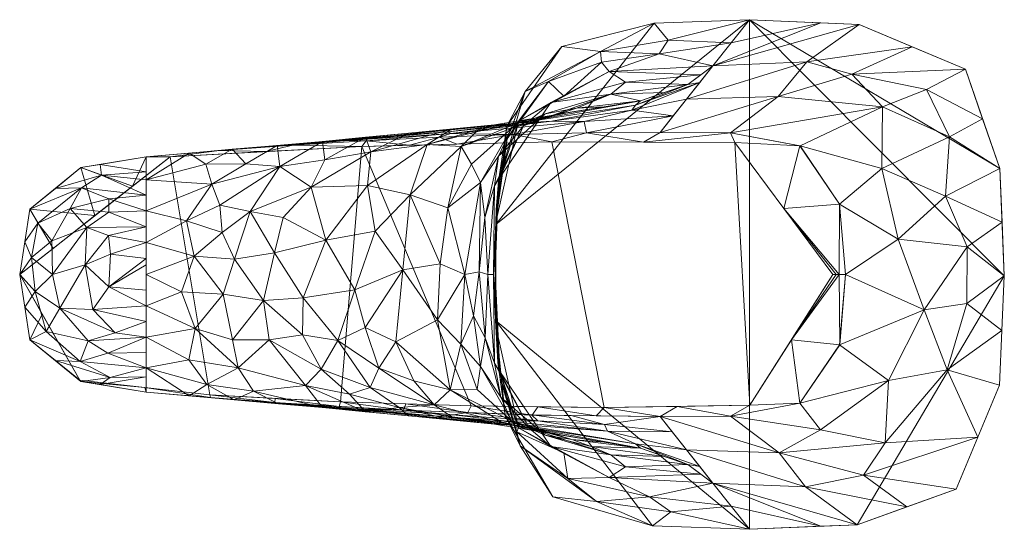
# Model space of a CAD drawing. Header units: millimetres. Extents: x -165 to 165, y -40 to 120.
# Tile 1 of 9: x -165 to -78, y -23 to 23. Entities that reach past the tile are written whole.
import ezdxf

# ---------------------------------------------------------------- set-up
doc = ezdxf.new("R2010")
doc.units = ezdxf.units.MM
doc.layers.add('A-GENM', color=13, linetype='Continuous')

# ---------------------------------------------------------------- blocks, each defined once
blk = doc.blocks.new('Model_FFAS1703-101GL0BF0 - Model_FFAS1703-101GL0BF0-430332-Preview')
at = {"layer": 'A-GENM', "lineweight": 9}
mesh = blk.add_polyface(dxfattribs=at)
corners = [(-100, -22.5), (-101.622, -20.46, 9.12), (-103.244, -18.421, 18.241), (-112.4, -17.94, 18.241), (-120.418, -13.529, 18.241), (-122.439, -4.584, 18.241), (-122.439, 4.583, 18.241), (-120.419, 13.527, 18.241), (-112.4, 17.94, 18.241), (-103.244, 18.421, 18.241), (-101.622, 20.46, 9.12), (-100, 22.5), (-108.441, 22.201), (-116.584, 20.138), (-121.465, 13.09), (-122.437, 4.419), (-122.449, -4.048), (-121.615, -12.448), (-117.39, -19.634), (-108.586, -22.188), (-122.5, 0.172, 9.308), (-113.188, 19.688, 8.843), (-120.266, -15.116, 8.784), (-122.243, -7.783, 6.478), (-122.197, 8.254, 6.638), (-113.547, -20.046, 6.61), (-119.843, 16.149, 6.246), (-121.431, 11.992, 12.046), (-117.779, 17.048, 13.214), (-122.042, -9.161, 12.919), (-122.385, 5.714, 12.161), (-116.073, -18.01, 12.904), (-108.854, -19.624, 12.023), (-106.958, -20.956, 6.347), (-122.5, 0.181, 4.007), (-108.009, 19.492, 12.891), (-107.198, 20.7, 7.478), (-116.409, 15.734, 18.241), (-120.579, -13.905, 13.505), (-116.409, -15.734, 18.241), (-113.081, 18.763, 13.581)]
mesh.append_faces([[corners[k] for k in face] for face in [(18, 22, 17), (2, 32, 1), (0, 33, 19), (9, 35, 8), (11, 36, 10)]], dxfattribs={"vtx0": -1, "vtx1": -1})
mesh.append_faces([[corners[k] for k in face] for face in [(34, 23, 20), (25, 22, 18), (23, 17, 22), (14, 24, 26), (21, 13, 26), (28, 40, 21), (24, 15, 34), (20, 29, 5), (38, 31, 39), (29, 20, 23), (31, 32, 3), (26, 28, 21), (29, 23, 22), (27, 26, 24), (21, 35, 36), (28, 26, 27), (1, 32, 33), (28, 27, 7), (21, 40, 35), (24, 30, 27), (22, 25, 31), (38, 29, 22), (24, 20, 30), (20, 6, 30), (6, 27, 30), (25, 33, 32), (25, 32, 31), (25, 19, 33), (23, 34, 16), (24, 34, 20), (36, 35, 10), (12, 21, 36), (31, 38, 22), (4, 29, 38), (37, 40, 28), (8, 35, 40)]], dxfattribs={"vtx0": -1, "vtx1": -1, "vtx2": -1})
mesh.append_faces([[corners[k] for k in face] for face in [(23, 16, 17), (26, 13, 14), (34, 15, 16), (32, 2, 3), (27, 6, 7), (35, 9, 10), (28, 7, 37), (40, 37, 8), (31, 3, 39)]], dxfattribs={"vtx0": -1, "vtx2": -1})
mesh.append_faces([[corners[k] for k in face] for face in [(0, 1, 33), (18, 19, 25), (11, 12, 36), (5, 6, 20), (12, 13, 21), (4, 5, 29), (14, 15, 24), (39, 4, 38)]], dxfattribs={"vtx1": -1, "vtx2": -1})
mesh = blk.add_polyface(dxfattribs=at)
corners = [(-100, -22.5), (-108.586, -22.188), (-117.39, -19.634), (-121.615, -12.448), (-122.449, -4.048), (-122.437, 4.419), (-121.465, 13.09), (-116.584, 20.138), (-108.441, 22.201), (-100, 22.5), (-90.321, 22.07), (-80.935, 18.129), (-77.893, 9.363), (-77.5, -0.128), (-77.939, -9.76), (-81.749, -18.959), (-90.501, -22.092)]
mesh.append_faces([[corners[k] for k in face] for face in [(12, 9, 10, 11)]], dxfattribs={"vtx0": -1})
mesh.append_faces([[corners[k] for k in face] for face in [(9, 0, 4, 5)]], dxfattribs={"vtx0": -1, "vtx1": -1, "vtx3": -1})
mesh.append_faces([[corners[k] for k in face] for face in [(9, 12, 13), (4, 0, 1)]], dxfattribs={"vtx0": -1, "vtx2": -1})
mesh.append_faces([[corners[k] for k in face] for face in [(13, 16, 0, 9)]], dxfattribs={"vtx0": -1, "vtx2": -1, "vtx3": -1})
mesh.append_faces([[corners[k] for k in face] for face in [(8, 9, 5)]], dxfattribs={"vtx1": -1, "vtx2": -1})
mesh.append_faces([[corners[k] for k in face] for face in [(14, 15, 16, 13), (6, 7, 8, 5)]], dxfattribs={"vtx2": -1})
mesh.append_faces([[corners[k] for k in face] for face in [(1, 2, 3, 4)]], dxfattribs={"vtx3": -1})
mesh = blk.add_polyface(dxfattribs=at)
corners = [(-100, -22.5), (-90.501, -22.092), (-81.749, -18.959), (-77.939, -9.76), (-77.5, -0.128), (-77.893, 9.363), (-80.935, 18.129), (-90.321, 22.07), (-100, 22.5), (-101.622, 20.46, 9.12), (-103.244, 18.421, 18.241), (-105.579, 15.485, 31.37), (-107.915, 12.548, 44.5), (-101.679, 12.511, 44.5), (-95.548, 11.361, 44.5), (-92.05, 6.215, 44.5), (-91.539, 0, 44.5), (-92.048, -6.205, 44.5), (-95.568, -11.371, 44.5), (-101.689, -12.512, 44.5), (-107.915, -12.548, 44.5), (-105.579, -15.485, 31.37), (-103.244, -18.421, 18.241), (-101.622, -20.46, 9.12), (-93.712, -22.23), (-93.709, 22.221), (-88.035, -14.86, 21.737), (-84.586, -3.114, 22.302), (-88.262, 14.816, 22.291), (-97.399, -15.738, 29.336), (-86.883, 3.116, 29.543), (-97.473, 15.705, 29.503), (-87.74, -9.373, 29.446), (-95.064, -18.751, 15.754), (-94.961, 18.766, 15.658), (-88.336, 9.359, 31.16), (-82.694, 6.906, 15.605), (-82.557, -8.404, 14.642), (-77.72, -4.944), (-80.812, -2.55, 10.422), (-80.791, 2.431, 10.363), (-77.696, 4.617), (-93.742, -13.726, 34.385), (-82.355, 12.17, 11.665), (-84.389, 16.35, 10.988), (-85.628, 20.1), (-79.414, 13.746), (-79.844, -14.359), (-86.125, -20.525), (-89.927, -17.73, 16.294), (-90.974, 17.695, 17.48)]
mesh.append_faces([[corners[k] for k in face] for face in [(9, 25, 8)]], dxfattribs={"vtx0": -1})
mesh.append_faces([[corners[k] for k in face] for face in [(1, 22, 24), (23, 24, 22), (19, 42, 18), (22, 33, 21), (10, 25, 9), (25, 10, 7), (18, 32, 17), (15, 35, 14), (45, 50, 6), (47, 49, 2)]], dxfattribs={"vtx0": -1, "vtx1": -1})
mesh.append_faces([[corners[k] for k in face] for face in [(44, 50, 28), (42, 32, 18), (26, 29, 49), (38, 39, 37), (41, 36, 40), (29, 21, 33), (42, 29, 26), (30, 27, 40), (29, 33, 49), (47, 37, 26), (32, 27, 17), (36, 35, 30), (7, 10, 34), (44, 28, 43), (31, 34, 11), (15, 30, 35), (16, 27, 30), (43, 35, 36), (31, 13, 28), (34, 31, 50), (22, 1, 33), (37, 27, 32), (27, 39, 40), (43, 36, 5), (28, 14, 35), (26, 37, 32), (40, 39, 4), (37, 39, 27), (30, 40, 36), (29, 42, 19), (32, 42, 26), (35, 43, 28), (44, 43, 46), (45, 34, 50), (49, 47, 26), (48, 49, 33), (28, 50, 31), (50, 44, 6)]], dxfattribs={"vtx0": -1, "vtx1": -1, "vtx2": -1})
mesh.append_faces([[corners[k] for k in face] for face in [(37, 47, 3), (29, 19, 20), (27, 16, 17), (43, 5, 46), (30, 15, 16), (37, 3, 38), (40, 4, 41), (34, 45, 7), (33, 1, 48)]], dxfattribs={"vtx0": -1, "vtx2": -1})
mesh.append_faces([[corners[k] for k in face] for face in [(20, 21, 29), (11, 12, 31), (10, 11, 34), (48, 2, 49), (13, 14, 28), (12, 13, 31), (38, 4, 39), (41, 5, 36), (46, 6, 44)]], dxfattribs={"vtx1": -1, "vtx2": -1})
mesh.append_faces([[corners[k] for k in face] for face in [(23, 0, 24)]], dxfattribs={"vtx2": -1})
mesh = blk.add_polyface(dxfattribs=at)
corners = [(-103.244, -18.421, 18.241), (-105.468, -16.788, 25.559), (-109.644, -15.332, 31.999), (-122.538, -13.207, 40.34), (-137.739, -11.75, 43.714), (-153.33, -10.398, 44.5), (-153.33, -8.249, 42.752), (-153.33, -5.537, 42.15), (-153.33, -2.776, 41.837), (-153.33, 0, 41.713), (-153.33, 2.817, 41.84), (-153.33, 5.624, 42.164), (-153.33, 8.373, 42.792), (-153.33, 10.398, 44.5), (-137.739, 11.75, 43.714), (-122.538, 13.207, 40.34), (-109.644, 15.332, 31.999), (-105.468, 16.788, 25.559), (-103.244, 18.421, 18.241), (-112.4, 17.94, 18.241), (-120.419, 13.527, 18.241), (-122.439, 4.583, 18.241), (-122.439, -4.584, 18.241), (-120.418, -13.529, 18.241), (-112.4, -17.94, 18.241), (-125.18, -0.002, 34.163), (-139.439, -2.07, 41.173), (-144.125, 5.55, 41.776), (-145.203, -8.256, 42.282), (-122.532, 7.838, 26.985), (-122.532, -7.838, 26.985), (-146.509, -1.723, 41.652), (-145.734, 11.057, 44.117), (-147.515, 7.974, 42.381), (-122.64, -0.003, 23.426), (-117.566, 15.177, 23.851), (-117.565, -15.177, 23.853), (-149.008, -4.776, 41.938), (-145.535, -11.074, 44.107), (-149.071, 1.622, 41.717), (-133.776, 7.871, 40.48), (-118.068, 14.189, 30.018), (-116.091, 14.27, 36.169), (-125.493, 11.313, 37.64), (-118.074, -14.185, 30.025), (-116.091, -14.27, 36.169), (-126.477, -10.19, 37.551), (-122.074, 8.551, 22.336), (-122.074, -8.552, 22.336), (-149.757, 4.742, 41.958), (-149.551, -7.536, 42.392), (-133.528, -9.97, 40.928), (-150.191, -1.543, 41.732), (-123.796, 8.138, 32.446), (-123.796, -8.135, 32.446), (-141.514, 9.531, 42.288), (-130.139, 12.479, 42.027), (-138.733, 7.725, 41.466), (-137.456, 3.036, 40.932), (-130.656, 0.419, 39.023), (-149.532, -10.727, 44.308), (-147.968, -9.722, 43.028), (-143.832, -10.306, 42.931), (-139.243, -9.815, 42.074), (-142.467, -5.771, 41.669), (-130.139, -12.479, 42.027), (-133.461, 10.823, 41.329), (-128.489, 11.468, 39.923), (-134.877, -1.363, 40.408), (-131.262, -5.958, 39.434), (-127.592, -3.999, 37.143), (-136.383, -5.82, 40.877), (-141.988, 1.908, 41.412), (-126.673, 5.901, 36.414), (-129.997, 7.041, 38.959), (-141.637, -11.412, 43.91), (-149.532, 10.727, 44.308), (-148.049, 9.753, 43.05), (-141.737, 11.404, 43.915), (-144.508, 9.775, 42.733), (-121.038, -12.912, 34.509), (-121.877, -13.069, 37.593), (-127.877, -11.511, 39.634), (-137.864, -8.36, 41.438), (-135.368, -10.575, 41.676), (-130.963, -11.748, 41.261), (-126.339, -12.843, 41.183), (-126.308, -12.557, 40.253), (-133.082, 3.814, 39.981), (-139.497, -5.327, 41.326), (-121.039, 12.884, 34.31), (-104.327, 17.625, 21.806), (-110.969, 16.975, 23.265), (-112.264, 15.911, 27.655), (-104.327, -17.625, 21.806), (-110.969, -16.975, 23.265), (-112.266, -15.91, 27.661), (-123.148, -0.004, 28.043), (-120.513, 13.366, 36.815), (-112.867, 14.801, 34.084), (-115.288, 14.693, 32.487), (-124.173, 12.598, 38.721), (-119.315, 13.738, 38.255), (-116.814, 14.197, 35.037), (-119.99, 13.129, 27.031), (-122.192, 10.439, 29.702), (-123.414, 5.038, 29.885), (-123.897, 0.224, 31.195), (-124.396, -3.637, 32.659), (-125.518, -6.147, 35.032), (-123.364, -5.589, 29.859), (-121.978, -10.832, 29.623), (-119.469, -13.579, 27.021), (-124.082, -10.169, 34.606), (-146.815, 6.112, 42), (-145.682, -5.782, 41.898), (-142.966, -2.296, 41.495), (-137.531, 10.119, 41.906), (-126.339, 12.843, 41.183), (-133.965, -4.666, 40.266), (-132.753, -8.272, 40.242), (-129.673, -9.396, 39.288), (-141.208, 5.039, 41.495), (-145.534, 1.359, 41.602), (-146.608, 3.7, 41.76), (-127.348, 0.944, 36.877), (-115.703, -14.572, 32.914), (-118.073, -13.927, 35.553), (-119.315, -13.738, 38.255), (-133.939, -12.114, 42.87), (-124.585, 9.73, 35.049), (-107.556, 16.06, 28.779), (-107.556, -16.06, 28.779), (-133.939, 12.114, 42.87), (-113.999, -15.195, 30.371), (-112.867, -14.801, 34.084)]
mesh.append_faces([[corners[k] for k in face] for face in [(6, 60, 5)]], dxfattribs={"vtx0": -1})
mesh.append_faces([[corners[k] for k in face] for face in [(1, 95, 94), (32, 77, 76), (20, 35, 19), (21, 47, 20), (4, 63, 129), (78, 79, 32), (86, 87, 3), (99, 103, 42), (91, 92, 17), (102, 101, 15), (118, 66, 56), (3, 81, 128)]], dxfattribs={"vtx0": -1, "vtx1": -1})
mesh.append_faces([[corners[k] for k in face] for face in [(48, 36, 112), (34, 97, 29), (95, 96, 36), (111, 112, 44), (46, 80, 81), (79, 55, 33), (35, 20, 47), (92, 19, 35), (47, 34, 29), (57, 27, 55), (58, 68, 26), (17, 92, 93), (50, 37, 28), (26, 71, 89), (126, 134, 2), (62, 38, 61), (19, 92, 91), (47, 104, 35), (24, 94, 95), (58, 72, 122), (133, 66, 117), (10, 49, 39), (31, 52, 39), (122, 72, 27), (46, 81, 82), (114, 55, 27), (8, 52, 37), (12, 76, 77), (124, 49, 114), (26, 89, 116), (97, 34, 30), (41, 104, 105), (31, 116, 115), (48, 34, 22), (123, 27, 72), (74, 88, 40), (105, 106, 53), (90, 41, 105), (66, 67, 40), (101, 102, 98), (130, 43, 90), (127, 80, 126), (54, 110, 111), (108, 25, 107), (113, 46, 109), (88, 68, 58), (34, 47, 21), (47, 29, 104), (36, 48, 23), (34, 48, 30), (11, 33, 49), (114, 49, 33), (37, 50, 7), (61, 6, 50), (84, 63, 83), (63, 4, 62), (39, 52, 9), (37, 52, 31), (73, 53, 25), (53, 130, 90), (54, 111, 80), (109, 70, 25), (77, 79, 33), (66, 40, 57), (43, 74, 67), (58, 57, 40), (74, 43, 73), (58, 26, 72), (46, 69, 70), (119, 59, 69), (28, 62, 61), (6, 61, 60), (28, 61, 50), (63, 62, 28), (64, 63, 28), (115, 28, 37), (71, 83, 89), (117, 66, 57), (129, 63, 84), (15, 101, 67), (59, 119, 68), (43, 101, 98), (125, 73, 25), (71, 26, 68), (120, 121, 82), (120, 71, 119), (59, 70, 69), (25, 108, 109), (119, 71, 68), (71, 51, 83), (116, 72, 26), (39, 123, 31), (125, 25, 70), (74, 40, 67), (125, 74, 73), (88, 74, 59), (12, 77, 33), (32, 79, 77), (78, 55, 79), (126, 80, 44), (80, 127, 81), (81, 127, 45), (87, 85, 82), (81, 3, 87), (82, 51, 120), (84, 83, 51), (64, 83, 63), (85, 84, 51), (51, 82, 85), (85, 87, 86), (81, 87, 82), (68, 88, 59), (58, 40, 88), (83, 64, 89), (116, 89, 64), (43, 98, 90), (35, 104, 93), (35, 93, 92), (93, 41, 100), (96, 95, 1), (24, 95, 36), (96, 44, 112), (54, 108, 110), (107, 53, 106), (43, 67, 101), (100, 16, 93), (99, 100, 103), (41, 90, 100), (103, 90, 98), (66, 118, 67), (90, 103, 100), (42, 103, 98), (105, 104, 29), (93, 104, 41), (106, 105, 29), (105, 53, 90), (29, 97, 106), (107, 106, 97), (111, 110, 30), (53, 107, 25), (107, 97, 110), (108, 54, 109), (113, 109, 54), (46, 70, 109), (107, 110, 108), (97, 30, 110), (30, 48, 112), (111, 44, 80), (30, 112, 111), (96, 112, 36), (54, 80, 113), (46, 113, 80), (55, 114, 33), (27, 123, 124), (31, 115, 37), (64, 28, 115), (115, 116, 64), (116, 31, 123), (57, 55, 117), (14, 117, 55), (120, 119, 69), (120, 69, 121), (71, 120, 51), (69, 46, 121), (46, 82, 121), (27, 57, 122), (58, 122, 57), (124, 114, 27), (116, 123, 72), (123, 39, 124), (49, 124, 39), (70, 59, 125), (74, 125, 59), (134, 126, 44), (127, 126, 135), (85, 129, 84), (53, 73, 130), (43, 130, 73), (44, 96, 134), (134, 96, 132)]], dxfattribs={"vtx0": -1, "vtx1": -1, "vtx2": -1})
mesh.append_faces([[corners[k] for k in face] for face in [(93, 16, 131), (34, 21, 22), (50, 6, 7), (52, 8, 9), (62, 4, 75), (55, 78, 14), (96, 1, 132), (81, 45, 128), (117, 14, 133), (134, 132, 2), (126, 2, 135)]], dxfattribs={"vtx0": -1, "vtx2": -1})
mesh.append_faces([[corners[k] for k in face] for face in [(9, 10, 39), (11, 12, 33), (22, 23, 48), (38, 60, 61), (7, 8, 37), (23, 24, 36), (10, 11, 49), (99, 16, 100), (133, 56, 66), (75, 38, 62), (65, 129, 85), (86, 65, 85), (102, 42, 98), (118, 15, 67), (135, 45, 127), (131, 17, 93)]], dxfattribs={"vtx1": -1, "vtx2": -1})
mesh.append_faces([[corners[k] for k in face] for face in [(12, 13, 76), (91, 18, 19), (24, 0, 94)]], dxfattribs={"vtx2": -1})
mesh = blk.add_polyface(dxfattribs=at)
corners = [(-103.244, 18.421, 18.241), (-105.466, 16.788, 25.556), (-109.638, 15.334, 31.993), (-122.543, 13.206, 40.342), (-137.743, 11.75, 43.714), (-153.33, 10.398, 44.5), (-146.856, 10.948, 44.5), (-140.376, 11.422, 44.5), (-133.891, 11.818, 44.5), (-127.401, 12.133, 44.5), (-120.908, 12.363, 44.5), (-114.412, 12.503, 44.5), (-107.915, 12.548, 44.5), (-105.579, 15.485, 31.37), (-146.525, 10.988, 44.157), (-126.631, 12.59, 42.44), (-110.096, 14.943, 33.687), (-114.623, 13.503, 39.915), (-135.482, 11.824, 44.005), (-149.928, 10.693, 44.328), (-142.134, 11.369, 43.935), (-131.371, 12.275, 42.905), (-120.415, 13.351, 39.958), (-135.958, 11.847, 43.748), (-143.18, 11.251, 44.365), (-126.401, 12.443, 43.191), (-117.488, 13.546, 39.425), (-104.412, 16.953, 24.805), (-106.747, 14.016, 37.935), (-110.398, 14.501, 35.667)]
mesh.append_faces([[corners[k] for k in face] for face in [(28, 11, 12)]], dxfattribs={"vtx0": -1})
mesh.append_faces([[corners[k] for k in face] for face in [(27, 29, 13), (4, 21, 3), (9, 25, 8), (14, 23, 20), (10, 25, 9), (13, 29, 28)]], dxfattribs={"vtx0": -1, "vtx1": -1})
mesh.append_faces([[corners[k] for k in face] for face in [(16, 27, 1), (26, 16, 22), (18, 25, 15), (11, 28, 17), (7, 18, 24), (23, 21, 20), (26, 29, 16), (21, 22, 3), (26, 22, 15), (18, 8, 25), (21, 23, 15), (23, 14, 24), (10, 17, 25), (22, 21, 15), (2, 22, 16), (18, 15, 23), (6, 24, 19), (23, 24, 18), (26, 25, 17), (25, 26, 15), (29, 26, 17), (29, 27, 16), (28, 29, 17)]], dxfattribs={"vtx0": -1, "vtx1": -1, "vtx2": -1})
mesh.append_faces([[corners[k] for k in face] for face in [(21, 4, 20), (18, 7, 8), (22, 2, 3)]], dxfattribs={"vtx0": -1, "vtx2": -1})
mesh.append_faces([[corners[k] for k in face] for face in [(0, 1, 27)]], dxfattribs={"vtx1": -1})
mesh.append_faces([[corners[k] for k in face] for face in [(1, 2, 16), (10, 11, 17), (14, 19, 24), (6, 7, 24)]], dxfattribs={"vtx1": -1, "vtx2": -1})
mesh.append_faces([[corners[k] for k in face] for face in [(19, 5, 6)]], dxfattribs={"vtx2": -1})
mesh = blk.add_polyface(dxfattribs=at)
corners = [(-164.5, 0, 48), (-151.216, 10.402, 48), (-134.262, 11.309, 48), (-117.47, 11.714, 48), (-101.302, 11.65, 48), (-92.643, 0, 48), (-92.367, 0, 47.125), (-92.091, 0, 46.25), (-91.815, 0, 45.375), (-91.539, 0, 44.5), (-92.049, 6.214, 44.5), (-95.554, 11.364, 44.5), (-101.679, 12.511, 44.5), (-107.915, 12.548, 44.5), (-114.412, 12.503, 44.5), (-120.908, 12.363, 44.5), (-127.401, 12.133, 44.5), (-133.891, 11.818, 44.5), (-140.376, 11.422, 44.5), (-146.856, 10.948, 44.5), (-153.33, 10.398, 44.5), (-159.086, 9.445, 44.5), (-163.6, 5.765, 44.5), (-164.5, 0, 44.5), (-164.5, 0, 45.375), (-164.5, 0, 46.25), (-164.5, 0, 47.125), (-157.858, 5.201, 48), (-161.551, 2.31, 48), (-96.973, 5.825, 48), (-142.739, 10.856, 48), (-125.866, 11.512, 48), (-109.386, 11.682, 48), (-154.537, 7.802, 48), (-130.064, 11.411, 48)]
mesh.append_faces([[corners[k] for k in face] for face in [(10, 7, 8, 9)]], dxfattribs={"vtx0": -1})
mesh.append_faces([[corners[k] for k in face] for face in [(4, 12, 32), (13, 32, 12), (29, 11, 4), (16, 31, 15), (30, 19, 1), (22, 27, 21), (33, 21, 27), (32, 14, 3)]], dxfattribs={"vtx0": -1, "vtx1": -1})
mesh.append_faces([[corners[k] for k in face] for face in [(7, 10, 29), (28, 22, 25)]], dxfattribs={"vtx0": -1, "vtx1": -1, "vtx2": -1})
mesh.append_faces([[corners[k] for k in face] for face in [(29, 10, 11), (32, 13, 14), (17, 2, 34), (4, 11, 12), (33, 20, 21), (30, 18, 19), (1, 19, 20), (22, 28, 27), (29, 6, 7), (15, 31, 3)]], dxfattribs={"vtx0": -1, "vtx2": -1})
mesh.append_faces([[corners[k] for k in face] for face in [(24, 25, 22, 23)]], dxfattribs={"vtx1": -1})
mesh.append_faces([[corners[k] for k in face] for face in [(33, 1, 20), (14, 15, 3), (30, 2, 18), (17, 18, 2), (16, 17, 34), (34, 31, 16)]], dxfattribs={"vtx1": -1, "vtx2": -1})
mesh.append_faces([[corners[k] for k in face] for face in [(29, 5, 6), (26, 0, 28, 25)]], dxfattribs={"vtx2": -1})
mesh = blk.add_polyface(dxfattribs=at)
corners = [(-92.643, 0, 48), (-101.302, 11.65, 48), (-117.47, 11.714, 48), (-134.262, 11.309, 48), (-151.216, 10.402, 48), (-164.5, 0, 48), (-159.177, -9.341, 48), (-147.707, -10.637, 48), (-136.16, -11.235, 48), (-124.603, -11.595, 48), (-112.852, -11.754, 48), (-99.974, -11.543, 48)]
mesh.append_faces([[corners[k] for k in face] for face in [(3, 8, 9)]], dxfattribs={"vtx0": -1, "vtx2": -1})
mesh.append_faces([[corners[k] for k in face] for face in [(1, 2, 10, 11), (9, 10, 2, 3), (3, 4, 7, 8)]], dxfattribs={"vtx1": -1, "vtx3": -1})
mesh.append_faces([[corners[k] for k in face] for face in [(11, 0, 1)]], dxfattribs={"vtx2": -1})
mesh.append_faces([[corners[k] for k in face] for face in [(4, 5, 6, 7)]], dxfattribs={"vtx3": -1})
mesh = blk.add_polyface(dxfattribs=at)
corners = [(-153.33, -10.398, 44.5), (-159.085, -9.445, 44.5), (-163.601, -5.763, 44.5), (-164.5, 0, 44.5), (-163.6, 5.765, 44.5), (-159.086, 9.445, 44.5), (-153.33, 10.398, 44.5), (-153.33, 8.373, 42.792), (-153.33, 5.624, 42.164), (-153.33, 2.82, 41.84), (-153.33, 0, 41.713), (-153.33, -2.776, 41.837), (-153.33, -5.537, 42.15), (-153.33, -8.249, 42.752), (-160.945, -2.961, 42.435), (-161.673, 2.979, 42.614), (-159.031, 7.653, 42.943), (-159.156, -7.689, 42.976), (-158.71, 0.843, 42.007), (-153.33, -9.038, 43.394), (-157.396, -9.725, 44.5), (-156.512, -9.103, 43.308), (-153.33, 9.057, 43.369), (-157.396, 9.725, 44.5), (-164.05, -2.882, 44.5), (-163.144, -1.504, 43.064), (-162.17, -5.023, 42.997), (-158.435, -5.864, 42.394), (-153.33, -4.156, 41.994), (-158.03, -3.091, 42.011), (-156.612, -1.078, 41.822), (-153.33, -1.388, 41.775), (-153.33, 1.41, 41.777), (-156.465, 1.806, 41.831), (-163.466, 1.505, 43.229), (-162.903, 4.519, 43.224), (-160.05, 5.83, 42.601), (-158.553, 4.15, 42.153), (-164.05, 2.882, 44.5), (-153.33, 4.222, 42.002), (-156.659, 3.441, 41.943), (-153.33, 6.999, 42.478), (-156.624, 6.679, 42.44), (-156.637, 5.518, 42.209), (-161.599, 0, 42.516), (-153.33, -6.893, 42.451), (-161.343, 7.605, 44.5), (-157.269, 8.777, 43.21), (-161.343, -7.604, 44.5), (-156.05, -5.153, 42.129), (-153.33, 0.842, 41.751), (-156.723, -6.944, 42.509)]
mesh.append_faces([[corners[k] for k in face] for face in [(24, 26, 2), (1, 21, 20), (7, 47, 22), (12, 49, 28), (28, 29, 11), (32, 33, 9), (50, 30, 32), (39, 43, 8), (5, 47, 46), (41, 47, 7), (2, 17, 48), (13, 51, 45)]], dxfattribs={"vtx0": -1, "vtx1": -1})
mesh.append_faces([[corners[k] for k in face] for face in [(19, 20, 21), (17, 13, 21), (35, 34, 38), (35, 36, 15), (27, 17, 26), (30, 11, 29), (47, 41, 16), (24, 25, 26), (49, 12, 27), (15, 34, 35), (46, 47, 16), (49, 14, 29), (36, 37, 15), (33, 40, 9), (14, 44, 18), (21, 48, 17), (47, 23, 22), (25, 44, 14), (34, 25, 3), (25, 14, 26), (27, 26, 14), (17, 2, 26), (27, 51, 17), (14, 18, 29), (30, 29, 18), (32, 30, 33), (30, 18, 33), (43, 39, 37), (44, 34, 15), (4, 16, 35), (36, 35, 16), (16, 41, 42), (37, 18, 44), (36, 42, 43), (40, 18, 37), (18, 40, 33), (39, 40, 37), (43, 42, 8), (16, 42, 36), (36, 43, 37), (34, 44, 25), (44, 15, 37), (17, 51, 13), (14, 49, 27), (29, 28, 49), (30, 50, 31), (12, 51, 27)]], dxfattribs={"vtx0": -1, "vtx1": -1, "vtx2": -1})
mesh.append_faces([[corners[k] for k in face] for face in [(21, 1, 48), (21, 13, 19), (16, 4, 46), (34, 3, 38), (42, 41, 8), (47, 5, 23)]], dxfattribs={"vtx0": -1, "vtx2": -1})
mesh.append_faces([[corners[k] for k in face] for face in [(12, 45, 51), (24, 3, 25), (31, 11, 30), (38, 4, 35), (39, 9, 40)]], dxfattribs={"vtx1": -1, "vtx2": -1})
mesh.append_faces([[corners[k] for k in face] for face in [(23, 6, 22), (19, 0, 20), (50, 10, 31)]], dxfattribs={"vtx2": -1})
mesh = blk.add_polyface(dxfattribs=at)
corners = [(-164.5, 0, 48), (-164.5, 0, 47.125), (-164.5, 0, 46.25), (-164.5, 0, 45.375), (-164.5, 0, 44.5), (-163.601, -5.763, 44.5), (-159.085, -9.445, 44.5), (-153.33, -10.398, 44.5), (-141.97, -11.313, 44.5), (-130.581, -11.989, 44.5), (-119.212, -12.408, 44.5), (-107.915, -12.548, 44.5), (-101.696, -12.512, 44.5), (-95.572, -11.374, 44.5), (-92.047, -6.202, 44.5), (-91.539, 0, 44.5), (-91.815, 0, 45.375), (-92.091, 0, 46.25), (-92.367, 0, 47.125), (-92.643, 0, 48), (-99.974, -11.543, 48), (-112.852, -11.754, 48), (-124.603, -11.595, 48), (-136.16, -11.235, 48), (-147.707, -10.637, 48), (-159.177, -9.341, 48), (-162.509, -3.495, 48), (-96.309, -5.772, 48), (-153.442, -9.989, 48), (-141.934, -10.936, 48), (-147.65, -10.855, 44.5), (-136.276, -11.651, 44.5), (-130.382, -11.415, 48), (-118.727, -11.674, 48), (-106.413, -11.649, 48), (-124.897, -12.198, 44.5), (-113.564, -12.478, 44.5)]
mesh.append_faces([[corners[k] for k in face] for face in [(7, 28, 6), (30, 28, 7), (24, 8, 29), (14, 27, 13), (31, 29, 8), (33, 36, 21), (25, 6, 28), (36, 33, 10), (35, 32, 9)]], dxfattribs={"vtx0": -1, "vtx1": -1})
mesh.append_faces([[corners[k] for k in face] for face in [(2, 5, 26), (17, 27, 14)]], dxfattribs={"vtx0": -1, "vtx1": -1, "vtx2": -1})
mesh.append_faces([[corners[k] for k in face] for face in [(5, 25, 26), (23, 31, 9), (12, 20, 34), (31, 23, 29), (34, 11, 12), (35, 22, 32), (20, 12, 13)]], dxfattribs={"vtx0": -1, "vtx2": -1})
mesh.append_faces([[corners[k] for k in face] for face in [(1, 2, 26, 0)]], dxfattribs={"vtx1": -1})
mesh.append_faces([[corners[k] for k in face] for face in [(34, 21, 11), (17, 18, 27), (32, 23, 9), (5, 6, 25), (30, 8, 24), (36, 11, 21), (27, 20, 13), (35, 10, 22), (24, 28, 30), (33, 22, 10)]], dxfattribs={"vtx1": -1, "vtx2": -1})
mesh.append_faces([[corners[k] for k in face] for face in [(3, 4, 5, 2), (18, 19, 27)]], dxfattribs={"vtx2": -1})
mesh.append_faces([[corners[k] for k in face] for face in [(14, 15, 16, 17)]], dxfattribs={"vtx3": -1})
mesh = blk.add_polyface(dxfattribs=at)
corners = [(-103.244, -18.421, 18.241), (-105.579, -15.485, 31.37), (-107.915, -12.548, 44.5), (-119.284, -12.406, 44.5), (-130.646, -11.985, 44.5), (-141.996, -11.311, 44.5), (-153.33, -10.398, 44.5), (-137.743, -11.75, 43.714), (-122.543, -13.206, 40.342), (-109.638, -15.334, 31.993), (-105.466, -16.788, 25.556), (-110.096, -14.943, 33.687), (-148.382, -10.796, 44.5), (-121.463, -12.942, 41.691), (-132.114, -12.186, 43.144), (-145.189, -11.054, 44.5), (-134.99, -11.839, 44.071), (-106.84, -13.899, 38.458), (-112.551, -13.835, 38.556), (-136.637, -11.775, 43.905), (-127.617, -12.506, 42.641), (-120.476, -13.34, 39.999), (-120.286, -13.237, 40.493), (-104.412, -16.953, 24.805), (-150.856, -10.597, 44.5), (-140.837, -11.471, 44.085), (-124.965, -12.196, 44.5), (-126.159, -12.401, 43.444), (-118.722, -12.908, 42.227), (-115.762, -12.45, 44.5), (-112.828, -13.248, 41.211)]
mesh.append_faces([[corners[k] for k in face] for face in [(23, 10, 0)]], dxfattribs={"vtx0": -1})
mesh.append_faces([[corners[k] for k in face] for face in [(17, 18, 1), (4, 27, 26), (5, 16, 4), (12, 19, 15), (9, 21, 8), (2, 30, 17)]], dxfattribs={"vtx0": -1, "vtx1": -1})
mesh.append_faces([[corners[k] for k in face] for face in [(9, 11, 21), (10, 23, 11), (25, 14, 19), (18, 30, 28), (1, 18, 11), (19, 16, 15), (14, 21, 20), (20, 21, 22), (24, 7, 25), (20, 16, 19), (26, 27, 28), (12, 25, 19), (28, 30, 3), (18, 13, 22), (20, 19, 14), (14, 8, 21), (20, 13, 27), (20, 22, 13), (21, 11, 22), (18, 22, 11), (7, 14, 25), (13, 28, 27), (4, 16, 27), (20, 27, 16), (13, 18, 28), (18, 17, 30)]], dxfattribs={"vtx0": -1, "vtx1": -1, "vtx2": -1})
mesh.append_faces([[corners[k] for k in face] for face in [(25, 12, 24), (28, 3, 26), (30, 29, 3)]], dxfattribs={"vtx0": -1, "vtx2": -1})
mesh.append_faces([[corners[k] for k in face] for face in [(7, 8, 14), (5, 15, 16), (9, 10, 11), (23, 1, 11), (2, 29, 30)]], dxfattribs={"vtx1": -1, "vtx2": -1})
mesh.append_faces([[corners[k] for k in face] for face in [(24, 6, 7)]], dxfattribs={"vtx2": -1})

msp = doc.modelspace()

# ---------------------------------------------------------------- block references
at = {"layer": 'A-GENM', "lineweight": 9}
msp.add_blockref('Model_FFAS1703-101GL0BF0 - Model_FFAS1703-101GL0BF0-430332-Preview', (0, 0), dxfattribs=at)

doc.saveas('drawing.dxf')
